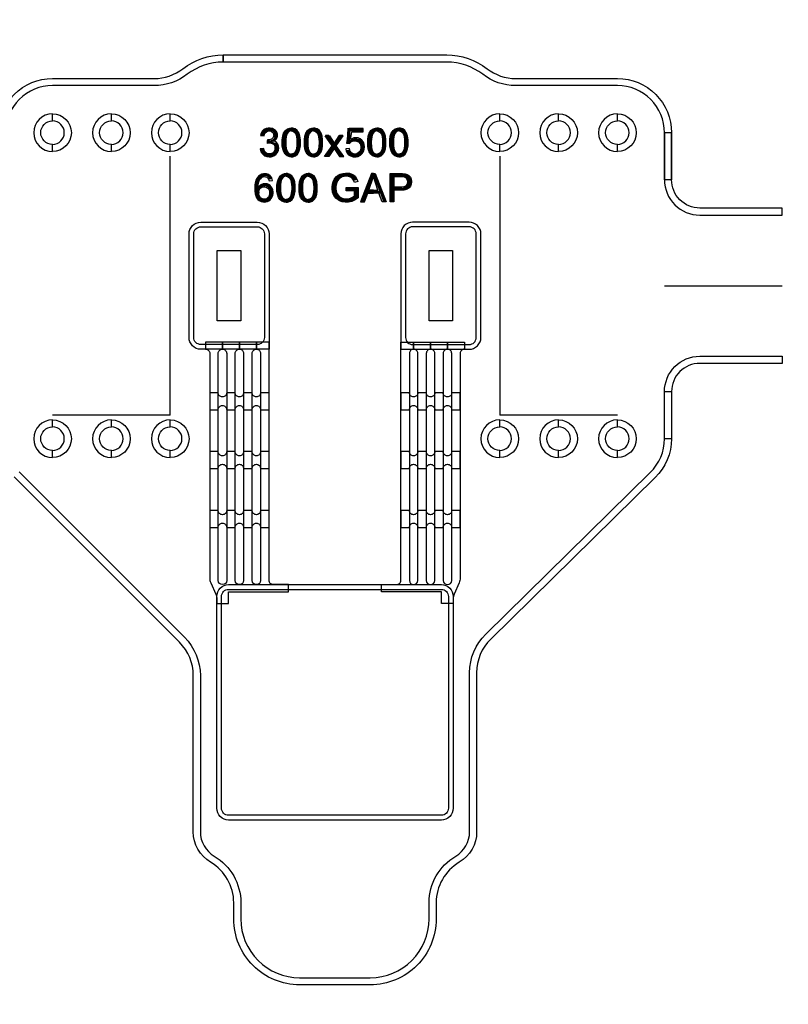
# Model space of a CAD drawing. Extents: x -63500 to 63500, y -63500 to 63500.
# Tile 18 of 256: x -18376 to -15111, y -37005 to -32822. Entities that reach past the tile are written whole.
import ezdxf

# ---------------------------------------------------------------- set-up
doc = ezdxf.new("R2010")
doc.units = 13
doc.header["$MEASUREMENT"] = 0
for name, color, linetype in [('1_Metal', 2, 'Continuous'), ('2_Electrodes', 5, 'Continuous'), ('3_Outline', 4, 'Continuous')]:
    doc.layers.add(name, color=color, linetype=linetype)
doc.styles.get("Standard").update_dxf_attribs({"font": 'arial.ttf'})

msp = doc.modelspace()

# ---------------------------------------------------------------- linework, layer by layer
for p, q in [((-17737, -34501.9), (-17737, -33401.9)), ((-16337, -33401.9), (-16337, -34501.9)), ((-15637, -33951.9), (-15137, -33951.9)), ((-17987, -34501.9), (-18237, -34501.9)), ((-17737, -34501.9), (-17987, -34501.9)), ((-16087, -34501.9), (-16337, -34501.9)), ((-15837, -34501.9), (-16087, -34501.9))]:
    msp.add_line(p, q)
for points in [[(-17537, -34101.9), (-17537, -33801.9), (-17437, -33801.9), (-17437, -34101.9)], [(-16637, -34101.9), (-16637, -33801.9), (-16537, -33801.9), (-16537, -34101.9)]]:
    msp.add_lwpolyline(points, close=True)
for radius in [50000, 47500, 45000]:
    msp.add_circle((0, 0), radius)
at = {"layer": '1_Metal'}
msp.add_line((-17317, -34221.9), (-17317, -34221.9), dxfattribs=at)
for points in [[(-50000, 0, 1), (50000, 0), (51000, 0, -1), (-51000, 0)], [(-17607, -34221.9, -0.414214), (-17657, -34171.9), (-17657, -33731.9, -0.414214), (-17607, -33681.9), (-17367, -33681.9, -0.414214), (-17317, -33731.9), (-17317, -34221.9)], [(-16467, -34221.9, 0.414214), (-16417, -34171.9), (-16417, -33731.9, 0.414214), (-16467, -33681.9), (-16707, -33681.9, 0.414214), (-16757, -33731.9), (-16757, -34221.9)], [(-17489, -35301.9), (-17489, -35251.9), (-17235, -35251.9), (-17235, -35221.9), (-17299, -35221.9, -0.414214), (-17317, -35203.9), (-17317, -34191.9), (-17371, -34191.9), (-17371, -34221.9, -0.414214), (-17353, -34239.9), (-17353, -35203.9, -1), (-17389, -35203.9), (-17389, -34239.9, -0.414214), (-17371, -34221.9), (-17371, -34221.9), (-17371, -34191.9), (-17443, -34191.9), (-17443, -34221.9, -0.414214), (-17425, -34239.9), (-17425, -35203.9, -1), (-17461, -35203.9), (-17461, -34239.9, -0.414214), (-17443, -34221.9), (-17443, -34221.9), (-17443, -34191.9), (-17515, -34191.9), (-17515, -34221.9, -0.414214), (-17497, -34239.9), (-17497, -35203.9, -1), (-17533, -35203.9), (-17533, -34239.9, -0.414214), (-17515, -34221.9), (-17515, -34221.9), (-17515, -34191.9), (-17587, -34191.9), (-17587, -34221.9, -0.414214), (-17569, -34239.9), (-17569, -35193.4, 0.104248), (-17564.8, -35213.6), (-17543.3, -35262.3, -0.104248), (-17539, -35282.5), (-17539, -35301.9)], [(-16585, -35301.9), (-16585, -35251.9), (-16839, -35251.9), (-16839, -35221.9), (-16775, -35221.9, 0.414214), (-16757, -35203.9), (-16757, -34191.9), (-16703, -34191.9), (-16703, -34221.9, 0.414214), (-16721, -34239.9), (-16721, -35203.9, 1), (-16685, -35203.9), (-16685, -34239.9, 0.414214), (-16703, -34221.9), (-16703, -34221.9), (-16703, -34191.9), (-16631, -34191.9), (-16631, -34221.9, 0.414214), (-16649, -34239.9), (-16649, -35203.9, 1), (-16613, -35203.9), (-16613, -34239.9, 0.414214), (-16631, -34221.9), (-16631, -34221.9), (-16631, -34191.9), (-16559, -34191.9), (-16559, -34221.9, 0.414214), (-16577, -34239.9), (-16577, -35203.9, 1), (-16541, -35203.9), (-16541, -34239.9, 0.414214), (-16559, -34221.9), (-16559, -34221.9), (-16559, -34191.9), (-16487, -34191.9), (-16487, -34221.9, 0.414214), (-16505, -34239.9), (-16505, -35193.4, -0.104248), (-16509.3, -35213.6), (-16530.8, -35262.3, 0.104248), (-16535, -35282.5), (-16535, -35301.9)], [(-17533, -34406.7), (-17569, -34406.7), (-17569, -34478.7), (-17533, -34478.7, -0.414214), (-17515, -34460.7), (-17515, -34460.7, -0.414214), (-17497, -34478.7), (-17461, -34478.7, -0.414214), (-17443, -34460.7), (-17443, -34460.7, -0.414214), (-17425, -34478.7), (-17389, -34478.7, -0.414214), (-17371, -34460.7), (-17371, -34460.7, -0.414214), (-17353, -34478.7), (-17317, -34478.7), (-17317, -34406.7), (-17353, -34406.7, -0.414214), (-17371, -34424.7), (-17371, -34424.7, -0.414214), (-17389, -34406.7), (-17425, -34406.7, -0.414214), (-17443, -34424.7), (-17443, -34424.7, -0.414214), (-17461, -34406.7), (-17497, -34406.7, -0.414214), (-17515, -34424.7), (-17515, -34424.7, -0.414214)], [(-16721, -34406.7), (-16757, -34406.7), (-16757, -34478.7), (-16721, -34478.7, -0.414214), (-16703, -34460.7), (-16703, -34460.7, -0.414214), (-16685, -34478.7), (-16649, -34478.7, -0.414214), (-16631, -34460.7), (-16631, -34460.7, -0.414214), (-16613, -34478.7), (-16577, -34478.7, -0.414214), (-16559, -34460.7), (-16559, -34460.7, -0.414214), (-16541, -34478.7), (-16505, -34478.7), (-16505, -34406.7), (-16541, -34406.7, -0.414214), (-16559, -34424.7), (-16559, -34424.7, -0.414214), (-16577, -34406.7), (-16613, -34406.7, -0.414214), (-16631, -34424.7), (-16631, -34424.7, -0.414214), (-16649, -34406.7), (-16685, -34406.7, -0.414214), (-16703, -34424.7), (-16703, -34424.7, -0.414214)], [(-17533, -34656.7), (-17569, -34656.7), (-17569, -34728.7), (-17533, -34728.7, -0.414214), (-17515, -34710.7), (-17515, -34710.7, -0.414214), (-17497, -34728.7), (-17461, -34728.7, -0.414214), (-17443, -34710.7), (-17443, -34710.7, -0.414214), (-17425, -34728.7), (-17389, -34728.7, -0.414214), (-17371, -34710.7), (-17371, -34710.7, -0.414214), (-17353, -34728.7), (-17317, -34728.7), (-17317, -34656.7), (-17353, -34656.7, -0.414214), (-17371, -34674.7), (-17371, -34674.7, -0.414214), (-17389, -34656.7), (-17425, -34656.7, -0.414214), (-17443, -34674.7), (-17443, -34674.7, -0.414214), (-17461, -34656.7), (-17497, -34656.7, -0.414214), (-17515, -34674.7), (-17515, -34674.7, -0.414214)], [(-16721, -34656.7), (-16757, -34656.7), (-16757, -34728.7), (-16721, -34728.7, -0.414214), (-16703, -34710.7), (-16703, -34710.7, -0.414214), (-16685, -34728.7), (-16649, -34728.7, -0.414214), (-16631, -34710.7), (-16631, -34710.7, -0.414214), (-16613, -34728.7), (-16577, -34728.7, -0.414214), (-16559, -34710.7), (-16559, -34710.7, -0.414214), (-16541, -34728.7), (-16505, -34728.7), (-16505, -34656.7), (-16541, -34656.7, -0.414214), (-16559, -34674.7), (-16559, -34674.7, -0.414214), (-16577, -34656.7), (-16613, -34656.7, -0.414214), (-16631, -34674.7), (-16631, -34674.7, -0.414214), (-16649, -34656.7), (-16685, -34656.7, -0.414214), (-16703, -34674.7), (-16703, -34674.7, -0.414214)], [(-17533, -34906.7), (-17569, -34906.7), (-17569, -34978.7), (-17533, -34978.7, -0.414214), (-17515, -34960.7), (-17515, -34960.7, -0.414214), (-17497, -34978.7), (-17461, -34978.7, -0.414214), (-17443, -34960.7), (-17443, -34960.7, -0.414214), (-17425, -34978.7), (-17389, -34978.7, -0.414214), (-17371, -34960.7), (-17371, -34960.7, -0.414214), (-17353, -34978.7), (-17317, -34978.7), (-17317, -34906.7), (-17353, -34906.7, -0.414214), (-17371, -34924.7), (-17371, -34924.7, -0.414214), (-17389, -34906.7), (-17425, -34906.7, -0.414214), (-17443, -34924.7), (-17443, -34924.7, -0.414214), (-17461, -34906.7), (-17497, -34906.7, -0.414214), (-17515, -34924.7), (-17515, -34924.7, -0.414214)], [(-16721, -34906.7), (-16757, -34906.7), (-16757, -34978.7), (-16721, -34978.7, -0.414214), (-16703, -34960.7), (-16703, -34960.7, -0.414214), (-16685, -34978.7), (-16649, -34978.7, -0.414214), (-16631, -34960.7), (-16631, -34960.7, -0.414214), (-16613, -34978.7), (-16577, -34978.7, -0.414214), (-16559, -34960.7), (-16559, -34960.7, -0.414214), (-16541, -34978.7), (-16505, -34978.7), (-16505, -34906.7), (-16541, -34906.7, -0.414214), (-16559, -34924.7), (-16559, -34924.7, -0.414214), (-16577, -34906.7), (-16613, -34906.7, -0.414214), (-16631, -34924.7), (-16631, -34924.7, -0.414214), (-16649, -34906.7), (-16685, -34906.7, -0.414214), (-16703, -34924.7), (-16703, -34924.7, -0.414214)], [(-16585, -35221.9, -0.414214), (-16535, -35271.9), (-16535, -36171.9, -0.414214), (-16585, -36221.9), (-17489, -36221.9, -0.414214), (-17539, -36171.9), (-17539, -35271.9, -0.414214), (-17489, -35221.9), (-16585, -35221.9)]]:
    msp.add_lwpolyline(points, format="xyb", close=True, dxfattribs=at)
for points in [[(-17353.1, -33313.2), (-17338.1, -33315.8), (-17334.9, -33304.7), (-17326.7, -33296.7), (-17317.4, -33294.4), (-17308.3, -33296), (-17300.2, -33302.4), (-17296.8, -33312.7), (-17299.4, -33323), (-17307.1, -33329.6), (-17316.5, -33332.6), (-17324.1, -33332.6), (-17325.6, -33346.1), (-17315.2, -33344), (-17305.6, -33346), (-17297.4, -33351.3), (-17292.6, -33359.9), (-17291.8, -33367.7), (-17292.9, -33375.6), (-17296.9, -33383), (-17303.1, -33388.7), (-17311.8, -33392.1), (-17320.7, -33392.1), (-17327.1, -33389.7), (-17333.7, -33384.2), (-17337.9, -33375.8), (-17339.8, -33368.8), (-17355, -33370.6), (-17351.7, -33382.9), (-17345.4, -33392.4), (-17336.3, -33400), (-17326.5, -33403.7), (-17316.9, -33404.8), (-17308.4, -33404.2), (-17297.2, -33400.7), (-17288.3, -33394.2), (-17281.1, -33386), (-17277.2, -33376.8), (-17275.9, -33367.5), (-17276.8, -33359.9), (-17279.8, -33351.2), (-17285.5, -33343.9), (-17291.5, -33339.9), (-17298.3, -33337.7), (-17291.7, -33333.7), (-17285.6, -33326.6), (-17282.2, -33318.2), (-17282.2, -33309.3), (-17285.5, -33299), (-17292.4, -33290.8), (-17303.1, -33284.8), (-17312.3, -33282.4), (-17320.4, -33282.4), (-17329.6, -33284.2), (-17339.2, -33289.1), (-17345.7, -33295.5), (-17350.3, -33303.5), (-17353.1, -33313.2)], [(-17222.4, -33404.2), (-17228.6, -33404.2), (-17240.5, -33400.4), (-17248.3, -33393.4), (-17254.7, -33383.6), (-17259, -33370.6), (-17260.8, -33357.1), (-17260.8, -33332.4), (-17259.2, -33317.3), (-17255, -33304.4), (-17247.7, -33292.9), (-17238.8, -33286), (-17228.7, -33282.5), (-17222.4, -33282.4), (-17222.4, -33294.4), (-17228.5, -33295.3), (-17235.4, -33299.2), (-17241.4, -33307.7), (-17244.5, -33319.1), (-17245.8, -33329), (-17246.4, -33338.7), (-17246.4, -33348.3), (-17245.9, -33357.2), (-17244.9, -33366), (-17242.9, -33375.6), (-17239.3, -33383.1), (-17233.8, -33388.8), (-17228, -33391.7), (-17222.4, -33392.6)], [(-17222.4, -33404.2), (-17216.2, -33404.2), (-17204.3, -33400.4), (-17196.5, -33393.4), (-17190.1, -33383.6), (-17185.9, -33370.6), (-17184, -33357.1), (-17184, -33332.4), (-17185.6, -33317.3), (-17189.8, -33304.4), (-17197.1, -33292.9), (-17206, -33286), (-17216.1, -33282.5), (-17222.4, -33282.4), (-17222.4, -33294.4), (-17216.3, -33295.3), (-17209.4, -33299.2), (-17203.5, -33307.7), (-17200.3, -33319.1), (-17199, -33329), (-17198.4, -33338.7), (-17198.4, -33348.3), (-17198.9, -33357.2), (-17199.9, -33366), (-17202, -33375.6), (-17205.5, -33383.1), (-17211, -33388.8), (-17216.8, -33391.7), (-17222.4, -33392.6)], [(-17128.6, -33404.2), (-17134.8, -33404.2), (-17146.6, -33400.4), (-17154.5, -33393.4), (-17160.9, -33383.6), (-17165.1, -33370.6), (-17167, -33357.1), (-17167, -33332.4), (-17165.4, -33317.3), (-17161.1, -33304.4), (-17153.8, -33292.9), (-17144.9, -33286), (-17134.9, -33282.5), (-17128.6, -33282.4), (-17128.6, -33294.4), (-17134.7, -33295.3), (-17141.5, -33299.2), (-17147.5, -33307.7), (-17150.6, -33319.1), (-17151.9, -33329), (-17152.5, -33338.7), (-17152.5, -33348.3), (-17152, -33357.2), (-17151.1, -33366), (-17149, -33375.6), (-17145.5, -33383.1), (-17140, -33388.8), (-17134.1, -33391.7), (-17128.6, -33392.6)], [(-17128.6, -33404.2), (-17122.4, -33404.2), (-17110.5, -33400.4), (-17102.7, -33393.4), (-17096.2, -33383.6), (-17092, -33370.6), (-17090.1, -33357.1), (-17090.1, -33332.4), (-17091.8, -33317.3), (-17096, -33304.4), (-17103.3, -33292.9), (-17112.2, -33286), (-17122.2, -33282.5), (-17128.6, -33282.4), (-17128.6, -33294.4), (-17122.5, -33295.3), (-17115.6, -33299.2), (-17109.6, -33307.7), (-17106.5, -33319.1), (-17105.2, -33329), (-17104.6, -33338.7), (-17104.6, -33348.3), (-17105.1, -33357.2), (-17106.1, -33366), (-17108.1, -33375.6), (-17111.7, -33383.1), (-17117.2, -33388.8), (-17123, -33391.7), (-17128.6, -33392.6)], [(-16917.3, -33298.5), (-16917.3, -33284.4), (-16976.9, -33284.4), (-16988.2, -33345.9), (-16975.1, -33348.1), (-16966.9, -33339.6), (-16956.8, -33335.9), (-16949.1, -33335.9), (-16937.3, -33340.4), (-16929.6, -33349.9), (-16927.4, -33360.1), (-16927.4, -33368.2), (-16930.4, -33379), (-16936.9, -33386.5), (-16944.8, -33391.5), (-16951.4, -33392.5), (-16958.4, -33391.9), (-16966.9, -33387.8), (-16972.5, -33380.7), (-16975.8, -33369.8), (-16991.2, -33371.2), (-16989.3, -33380.7), (-16984.9, -33389.3), (-16979.3, -33395.9), (-16971.1, -33400.9), (-16960.3, -33404.3), (-16947.6, -33404.3), (-16939, -33402.6), (-16929.2, -33397.8), (-16921.4, -33390.4), (-16916, -33382.2), (-16912.6, -33372.1), (-16911.7, -33361.9), (-16912.9, -33351.5), (-16916.4, -33341.6), (-16922.2, -33334.3), (-16929.7, -33328.2), (-16938.4, -33324.3), (-16946.1, -33323.3), (-16951.8, -33323.3), (-16957.2, -33324.1), (-16963.1, -33326.1), (-16971.5, -33330.7), (-16965.1, -33298.5), (-16917.3, -33298.5)], [(-16858.9, -33404.2), (-16865.1, -33404.2), (-16877, -33400.4), (-16884.8, -33393.4), (-16891.2, -33383.6), (-16895.4, -33370.6), (-16897.3, -33357.1), (-16897.3, -33332.4), (-16895.7, -33317.3), (-16891.5, -33304.4), (-16884.2, -33292.9), (-16875.2, -33286), (-16865.2, -33282.5), (-16858.9, -33282.4), (-16858.9, -33294.4), (-16865, -33295.3), (-16871.9, -33299.2), (-16877.8, -33307.7), (-16881, -33319.1), (-16882.3, -33329), (-16882.9, -33338.7), (-16882.9, -33348.3), (-16882.4, -33357.2), (-16881.4, -33366), (-16879.3, -33375.6), (-16875.8, -33383.1), (-16870.3, -33388.8), (-16864.5, -33391.7), (-16858.9, -33392.6)], [(-16858.9, -33404.2), (-16852.7, -33404.2), (-16840.8, -33400.4), (-16833, -33393.4), (-16826.5, -33383.6), (-16822.3, -33370.6), (-16820.5, -33357.1), (-16820.5, -33332.4), (-16822.1, -33317.3), (-16826.3, -33304.4), (-16833.6, -33292.9), (-16842.5, -33286), (-16852.6, -33282.5), (-16858.9, -33282.4), (-16858.9, -33294.4), (-16852.8, -33295.3), (-16845.9, -33299.2), (-16839.9, -33307.7), (-16836.8, -33319.1), (-16835.5, -33329), (-16834.9, -33338.7), (-16834.9, -33348.3), (-16835.4, -33357.2), (-16836.4, -33366), (-16838.4, -33375.6), (-16842, -33383.1), (-16847.5, -33388.8), (-16853.3, -33391.7), (-16858.9, -33392.6)], [(-16765, -33404.2), (-16771.2, -33404.2), (-16783.1, -33400.4), (-16790.9, -33393.4), (-16797.4, -33383.6), (-16801.6, -33370.6), (-16803.5, -33357.1), (-16803.5, -33332.4), (-16801.8, -33317.3), (-16797.6, -33304.4), (-16790.3, -33292.9), (-16781.4, -33286), (-16771.4, -33282.5), (-16765, -33282.4), (-16765, -33294.4), (-16771.1, -33295.3), (-16778, -33299.2), (-16784, -33307.7), (-16787.1, -33319.1), (-16788.4, -33329), (-16789, -33338.7), (-16789, -33348.3), (-16788.5, -33357.2), (-16787.5, -33366), (-16785.5, -33375.6), (-16781.9, -33383.1), (-16776.4, -33388.8), (-16770.6, -33391.7), (-16765, -33392.6)], [(-16765, -33404.2), (-16758.8, -33404.2), (-16746.9, -33400.4), (-16739.1, -33393.4), (-16732.7, -33383.6), (-16728.5, -33370.6), (-16726.6, -33357.1), (-16726.6, -33332.4), (-16728.2, -33317.3), (-16732.5, -33304.4), (-16739.8, -33292.9), (-16748.7, -33286), (-16758.7, -33282.5), (-16765, -33282.4), (-16765, -33294.4), (-16758.9, -33295.3), (-16752.1, -33299.2), (-16746.1, -33307.7), (-16743, -33319.1), (-16741.7, -33329), (-16741.1, -33338.7), (-16741.1, -33348.3), (-16741.6, -33357.2), (-16742.5, -33366), (-16744.6, -33375.6), (-16748.1, -33383.1), (-16753.6, -33388.8), (-16759.5, -33391.7), (-16765, -33392.6)], [(-17078.6, -33315.8), (-17060.5, -33315.8), (-17040.4, -33345.9), (-17040.4, -33369.3), (-17063, -33402.7), (-17080.8, -33402.7), (-17049, -33357.8), (-17078.6, -33315.8)], [(-17002.2, -33315.8), (-17020.3, -33315.8), (-17040.4, -33345.9), (-17040.4, -33369.3), (-17017.8, -33402.7), (-17000, -33402.7), (-17031.8, -33357.8), (-17002.2, -33315.8)], [(-17316.3, -33507.1), (-17302.1, -33505.6), (-17304.9, -33494.3), (-17311.7, -33485.5), (-17319.1, -33480.1), (-17327.9, -33477.3), (-17334.5, -33476.7), (-17340, -33477.1), (-17347.1, -33478.3), (-17355.4, -33481.8), (-17362.2, -33487.2), (-17368.9, -33495.9), (-17372.6, -33504.2), (-17375.4, -33514.5), (-17377.1, -33524.8), (-17377.7, -33539.7), (-17377.3, -33550.8), (-17376, -33561.5), (-17373.6, -33570.3), (-17369.8, -33578.5), (-17364.8, -33585.1), (-17359.2, -33589.8), (-17351.1, -33594.2), (-17343.2, -33596.3), (-17337, -33596.7), (-17331.2, -33596.3), (-17324.2, -33594.6), (-17317.7, -33591.6), (-17312.2, -33587.3), (-17307.4, -33581.6), (-17303.8, -33574.8), (-17301.4, -33567.7), (-17300.2, -33559.8), (-17300.2, -33552.7), (-17301.6, -33544.4), (-17304, -33538.1), (-17307.8, -33531.9), (-17312.7, -33526.8), (-17319.2, -33522.2), (-17325.5, -33519.7), (-17330.4, -33518.8), (-17334.8, -33518.6), (-17337.8, -33518.7), (-17341.5, -33519.2), (-17344.8, -33520), (-17349.7, -33522), (-17354.9, -33525.1), (-17358.3, -33528), (-17361.7, -33531.8), (-17363.3, -33534.1), (-17361, -33559.1), (-17361, -33554.2), (-17360.5, -33550.5), (-17359.4, -33546.4), (-17356.4, -33540.9), (-17352.5, -33536.6), (-17347.4, -33533.3), (-17340.7, -33531.4), (-17335.4, -33531.4), (-17328.8, -33532.9), (-17322.5, -33537.2), (-17318.4, -33542.4), (-17315.8, -33548.7), (-17314.9, -33555.8), (-17314.9, -33561), (-17316.4, -33568.3), (-17318.9, -33574), (-17323, -33579.4), (-17328.2, -33582.7), (-17333.5, -33584.5), (-17337.2, -33584.9), (-17342.4, -33584.2), (-17347.5, -33582.2), (-17353.2, -33578), (-17357.3, -33572.2), (-17360.1, -33564.9), (-17361, -33559.1), (-17363.3, -33534.1), (-17363.3, -33528.9), (-17362.7, -33523.2), (-17361.5, -33514.7), (-17359.1, -33506.8), (-17355.7, -33500.1), (-17351.2, -33494.8), (-17346.9, -33491.5), (-17342.1, -33489.3), (-17336.8, -33488.7), (-17332.3, -33489.1), (-17326.9, -33491), (-17322.3, -33494.5), (-17318.9, -33499.7), (-17316.3, -33507.1)], [(-17244.9, -33597.2), (-17251.1, -33597.2), (-17263, -33593.3), (-17270.8, -33586.4), (-17277.3, -33576.6), (-17281.5, -33563.6), (-17283.3, -33550), (-17283.3, -33525.4), (-17281.7, -33510.3), (-17277.5, -33497.4), (-17270.2, -33485.8), (-17261.3, -33478.9), (-17251.2, -33475.4), (-17244.9, -33475.3), (-17244.9, -33487.3), (-17251, -33488.3), (-17257.9, -33492.1), (-17263.9, -33500.6), (-17267, -33512), (-17268.3, -33521.9), (-17268.9, -33531.7), (-17268.9, -33541.2), (-17268.4, -33550.2), (-17267.4, -33559), (-17265.4, -33568.5), (-17261.8, -33576), (-17256.3, -33581.7), (-17250.5, -33584.7), (-17244.9, -33585.6)], [(-17244.9, -33597.2), (-17238.7, -33597.2), (-17226.8, -33593.3), (-17219, -33586.4), (-17212.6, -33576.6), (-17208.4, -33563.6), (-17206.5, -33550), (-17206.5, -33525.4), (-17208.1, -33510.3), (-17212.3, -33497.4), (-17219.6, -33485.8), (-17228.6, -33478.9), (-17238.6, -33475.4), (-17244.9, -33475.3), (-17244.9, -33487.3), (-17238.8, -33488.3), (-17231.9, -33492.1), (-17226, -33500.6), (-17222.8, -33512), (-17221.5, -33521.9), (-17220.9, -33531.7), (-17220.9, -33541.2), (-17221.4, -33550.2), (-17222.4, -33559), (-17224.5, -33568.5), (-17228, -33576), (-17233.5, -33581.7), (-17239.3, -33584.7), (-17244.9, -33585.6)], [(-17151.1, -33597.2), (-17157.3, -33597.2), (-17169.2, -33593.3), (-17177, -33586.4), (-17183.4, -33576.6), (-17187.6, -33563.6), (-17189.5, -33550), (-17189.5, -33525.4), (-17187.9, -33510.3), (-17183.7, -33497.4), (-17176.4, -33485.8), (-17167.4, -33478.9), (-17157.4, -33475.4), (-17151.1, -33475.3), (-17151.1, -33487.3), (-17157.2, -33488.3), (-17164.1, -33492.1), (-17170, -33500.6), (-17173.2, -33512), (-17174.5, -33521.9), (-17175, -33531.7), (-17175, -33541.2), (-17174.5, -33550.2), (-17173.6, -33559), (-17171.5, -33568.5), (-17168, -33576), (-17162.5, -33581.7), (-17156.7, -33584.7), (-17151.1, -33585.6)], [(-17151.1, -33597.2), (-17144.9, -33597.2), (-17133, -33593.3), (-17125.2, -33586.4), (-17118.7, -33576.6), (-17114.5, -33563.6), (-17112.7, -33550), (-17112.7, -33525.4), (-17114.3, -33510.3), (-17118.5, -33497.4), (-17125.8, -33485.8), (-17134.7, -33478.9), (-17144.8, -33475.4), (-17151.1, -33475.3), (-17151.1, -33487.3), (-17145, -33488.3), (-17138.1, -33492.1), (-17132.1, -33500.6), (-17129, -33512), (-17127.7, -33521.9), (-17127.1, -33531.7), (-17127.1, -33541.2), (-17127.6, -33550.2), (-17128.6, -33559), (-17130.6, -33568.5), (-17134.2, -33576), (-17139.7, -33581.7), (-17145.5, -33584.7), (-17151.1, -33585.6)], [(-16989, -33548.3), (-16989, -33534.3), (-16938.3, -33534.3), (-16938.3, -33578.7), (-16951.5, -33587.9), (-16965.5, -33593.8), (-16979.2, -33597.2), (-16993.8, -33597.2), (-17006, -33595.2), (-17018.3, -33591), (-17033.2, -33580), (-17041.6, -33568.7), (-17047, -33554.4), (-17049, -33539.9), (-17049, -33532.9), (-17047.7, -33520.6), (-17044.4, -33509.3), (-17038.8, -33497.9), (-17030.6, -33487.8), (-17023, -33482.1), (-17014.4, -33477.9), (-17003.5, -33474.7), (-16992.3, -33473.4), (-16985.6, -33473.4), (-16975.3, -33474.4), (-16965.2, -33477.9), (-16957.9, -33481.7), (-16951.2, -33487), (-16944.9, -33496.2), (-16939.9, -33509.2), (-16954.4, -33513.1), (-16957.9, -33503.5), (-16963.6, -33495.6), (-16971.3, -33490.6), (-16979.9, -33487.9), (-16989, -33487), (-16997.4, -33487.7), (-17006.3, -33489.7), (-17014, -33493.5), (-17020.5, -33498.8), (-17024.9, -33504.4), (-17029.1, -33512.9), (-17031.9, -33522.9), (-17032.8, -33531.2), (-17032.8, -33539.2), (-17031.4, -33550.2), (-17028.5, -33559.7), (-17022.5, -33569.4), (-17014.8, -33575.9), (-17006, -33580.4), (-16997.2, -33582.5), (-16989.7, -33583.2), (-16986.9, -33583.2), (-16979.6, -33582.4), (-16971.1, -33580.2), (-16962.2, -33576.2), (-16953.9, -33570.8), (-16953.9, -33548.3), (-16989, -33548.3)], [(-16873.9, -33488.3), (-16873.9, -33475.7), (-16882.1, -33475.7), (-16928.1, -33596.3), (-16911.3, -33596.3), (-16897.7, -33559), (-16873.9, -33559), (-16873.9, -33545.5), (-16893.3, -33545.5), (-16873.9, -33488.3)], [(-16873.9, -33488.3), (-16873.9, -33475.7), (-16865.8, -33475.7), (-16819.8, -33596.3), (-16836.6, -33596.3), (-16850.1, -33559), (-16873.9, -33559), (-16873.9, -33545.5), (-16854.6, -33545.5), (-16873.9, -33488.3)], [(-16802.9, -33595.8), (-16802.9, -33475.3), (-16750.1, -33475.3), (-16738.5, -33476.8), (-16730.3, -33479.1), (-16722.7, -33483.7), (-16716.3, -33491.6), (-16712.8, -33499.4), (-16711.4, -33507.2), (-16711.4, -33512.1), (-16712.7, -33521), (-16715.8, -33528.9), (-16722, -33536.9), (-16730.1, -33542.4), (-16739.9, -33545.3), (-16751.7, -33546.7), (-16786.8, -33546.7), (-16786.8, -33532.5), (-16752.4, -33532.5), (-16742.6, -33530.8), (-16735.2, -33527.5), (-16730.7, -33522.7), (-16728.3, -33516.2), (-16727.8, -33510.6), (-16728.4, -33505), (-16731.6, -33497.9), (-16736.4, -33493.2), (-16741.4, -33490.8), (-16747.9, -33489.9), (-16786.8, -33489.9), (-16786.8, -33595.8), (-16802.9, -33595.8)]]:
    msp.add_lwpolyline(points, close=True, dxfattribs=at)
at = {"layer": '2_Electrodes'}
for points in [[(47500, 0, -1), (-47500, 0), (-51000, 0, 1), (51000, 0)], [(-18467, -33501.9), (-18467, -33301.9, -0.414214), (-18237, -33071.9), (-17805.3, -33071.9, 0.165811), (-17683.1, -33030.3, -0.165811), (-17512, -32971.9), (-17512, -33001.9, 0.165811), (-17664.8, -33054, -0.165811), (-17805.3, -33101.9), (-18237, -33101.9, 0.414214), (-18437, -33301.9), (-18437, -33501.9)], [(-15637, -33501.9), (-15637, -33301.9, 0.414214), (-15837, -33101.9), (-16268.8, -33101.9, -0.165811), (-16409.3, -33054, 0.165811), (-16562, -33001.9), (-17512, -33001.9), (-17512, -32971.9), (-16562, -32971.9, -0.165811), (-16391, -33030.3, 0.165811), (-16268.8, -33071.9), (-15837, -33071.9, -0.414214), (-15607, -33301.9), (-15607, -33501.9)], [(-18237, -33221.9, 1), (-18237, -33381.9), (-18237, -33351.9, -1), (-18237, -33251.9)], [(-18237, -33221.9, -1), (-18237, -33381.9), (-18237, -33351.9, 1), (-18237, -33251.9)], [(-17987, -33221.9, 1), (-17987, -33381.9), (-17987, -33351.9, -1), (-17987, -33251.9)], [(-17987, -33221.9, -1), (-17987, -33381.9), (-17987, -33351.9, 1), (-17987, -33251.9)], [(-17737, -33221.9, 1), (-17737, -33381.9), (-17737, -33351.9, -1), (-17737, -33251.9)], [(-17737, -33221.9, -1), (-17737, -33381.9), (-17737, -33351.9, 1), (-17737, -33251.9)], [(-16337, -33221.9, 1), (-16337, -33381.9), (-16337, -33351.9, -1), (-16337, -33251.9)], [(-16337, -33221.9, -1), (-16337, -33381.9), (-16337, -33351.9, 1), (-16337, -33251.9)], [(-16087, -33221.9, 1), (-16087, -33381.9), (-16087, -33351.9, -1), (-16087, -33251.9)], [(-16087, -33221.9, -1), (-16087, -33381.9), (-16087, -33351.9, 1), (-16087, -33251.9)], [(-15837, -33221.9, 1), (-15837, -33381.9), (-15837, -33351.9, -1), (-15837, -33251.9)], [(-15837, -33221.9, -1), (-15837, -33381.9), (-15837, -33351.9, 1), (-15837, -33251.9)], [(-15637, -33501.9, 0.414214), (-15487, -33651.9), (-15137, -33651.9), (-15137, -33621.9), (-15487, -33621.9, -0.414214), (-15607, -33501.9), (-15607, -33301.9), (-15637, -33301.9)], [(-17607, -34201.9, -0.414214), (-17637, -34171.9), (-17637, -33731.9, -0.414214), (-17607, -33701.9), (-17367, -33701.9, -0.414214), (-17337, -33731.9), (-17337, -34171.9, -0.414214), (-17367, -34201.9)], [(-16467, -34201.9, 0.414214), (-16437, -34171.9), (-16437, -33731.9, 0.414214), (-16467, -33701.9), (-16707, -33701.9, 0.414214), (-16737, -33731.9), (-16737, -34171.9, 0.414214), (-16707, -34201.9)], [(-15487, -34251.9), (-15137, -34251.9), (-15137, -34281.9), (-15487, -34281.9, 0.414214), (-15607, -34401.9), (-15607, -34601.9), (-15637, -34601.9), (-15637, -34401.9, -0.414214)], [(-18237, -34521.9, 1), (-18237, -34681.9), (-18237, -34651.9, -1), (-18237, -34551.9)], [(-18237, -34521.9, -1), (-18237, -34681.9), (-18237, -34651.9, 1), (-18237, -34551.9)], [(-17987, -34521.9, 1), (-17987, -34681.9), (-17987, -34651.9, -1), (-17987, -34551.9)], [(-17987, -34521.9, -1), (-17987, -34681.9), (-17987, -34651.9, 1), (-17987, -34551.9)], [(-17737, -34521.9, 1), (-17737, -34681.9), (-17737, -34651.9, -1), (-17737, -34551.9)], [(-17737, -34521.9, -1), (-17737, -34681.9), (-17737, -34651.9, 1), (-17737, -34551.9)], [(-16337, -34521.9, 1), (-16337, -34681.9), (-16337, -34651.9, -1), (-16337, -34551.9)], [(-16337, -34521.9, -1), (-16337, -34681.9), (-16337, -34651.9, 1), (-16337, -34551.9)], [(-16087, -34521.9, 1), (-16087, -34681.9), (-16087, -34651.9, -1), (-16087, -34551.9)], [(-16087, -34521.9, -1), (-16087, -34681.9), (-16087, -34651.9, 1), (-16087, -34551.9)], [(-15837, -34521.9, 1), (-15837, -34681.9), (-15837, -34651.9, -1), (-15837, -34551.9)], [(-15837, -34521.9, -1), (-15837, -34681.9), (-15837, -34651.9, 1), (-15837, -34551.9)], [(-16585, -35241.9, -0.414214), (-16555, -35271.9), (-16555, -36171.9, -0.414214), (-16585, -36201.9), (-17489, -36201.9, -0.414214), (-17519, -36171.9), (-17519, -35271.9, -0.414214), (-17489, -35241.9), (-16585, -35241.9)]]:
    msp.add_lwpolyline(points, format="xyb", close=True, dxfattribs=at)
msp.add_lwpolyline([(-18378.5, -34743.4), (-17676.4, -35445.4, -0.198912), (-17609, -35608.1), (-17609, -36271.9, 0.265291), (-17550.1, -36375.3, -0.265291), (-17437, -36573.3), (-17437, -36641.9, 0.414214), (-17187, -36891.9), (-16887, -36891.9, 0.414214), (-16637, -36641.9), (-16637, -36573.3, -0.265291), (-16524, -36375.3, 0.265291), (-16465, -36271.9), (-16465, -35595.9, -0.201193), (-16396.2, -35431.8), (-15698.1, -34745.8, 0.203475), (-15637, -34601.9), (-15637, -34401.9), (-15607, -34401.9), (-15607, -34601.9, -0.203475), (-15677.3, -34767.4), (-16375.2, -35453.2, 0.201193), (-16435, -35595.9), (-16435, -36271.9, -0.265291), (-16508.7, -36401.1, 0.265291), (-16607, -36573.3), (-16607, -36641.9, -0.414214), (-16887, -36921.9), (-17187, -36921.9, -0.414214), (-17467, -36641.9), (-17467, -36573.3, 0.265291), (-17565.3, -36401.1, -0.265291), (-17639, -36271.9), (-17639, -35608.1, 0.198912), (-17697.6, -35466.6), (-18399.7, -34764.6, -0.198912)], format="xyb", dxfattribs=at)
at = {"layer": '3_Outline'}
for points in [[(47500, 0, -1), (-47500, 0), (-51000, 0, 1), (51000, 0)], [(-18467, -33501.9), (-18467, -33301.9, -0.414214), (-18237, -33071.9), (-17805.3, -33071.9, 0.165811), (-17683.1, -33030.3, -0.165811), (-17512, -32971.9), (-17512, -33001.9, 0.165811), (-17664.8, -33054, -0.165811), (-17805.3, -33101.9), (-18237, -33101.9, 0.414214), (-18437, -33301.9), (-18437, -33501.9)], [(-15637, -33501.9), (-15637, -33301.9, 0.414214), (-15837, -33101.9), (-16268.8, -33101.9, -0.165811), (-16409.3, -33054, 0.165811), (-16562, -33001.9), (-17512, -33001.9), (-17512, -32971.9), (-16562, -32971.9, -0.165811), (-16391, -33030.3, 0.165811), (-16268.8, -33071.9), (-15837, -33071.9, -0.414214), (-15607, -33301.9), (-15607, -33501.9)], [(-18237, -33221.9, 1), (-18237, -33381.9), (-18237, -33351.9, -1), (-18237, -33251.9)], [(-18237, -33221.9, -1), (-18237, -33381.9), (-18237, -33351.9, 1), (-18237, -33251.9)], [(-17987, -33221.9, 1), (-17987, -33381.9), (-17987, -33351.9, -1), (-17987, -33251.9)], [(-17987, -33221.9, -1), (-17987, -33381.9), (-17987, -33351.9, 1), (-17987, -33251.9)], [(-17737, -33221.9, 1), (-17737, -33381.9), (-17737, -33351.9, -1), (-17737, -33251.9)], [(-17737, -33221.9, -1), (-17737, -33381.9), (-17737, -33351.9, 1), (-17737, -33251.9)], [(-16337, -33221.9, 1), (-16337, -33381.9), (-16337, -33351.9, -1), (-16337, -33251.9)], [(-16337, -33221.9, -1), (-16337, -33381.9), (-16337, -33351.9, 1), (-16337, -33251.9)], [(-16087, -33221.9, 1), (-16087, -33381.9), (-16087, -33351.9, -1), (-16087, -33251.9)], [(-16087, -33221.9, -1), (-16087, -33381.9), (-16087, -33351.9, 1), (-16087, -33251.9)], [(-15837, -33221.9, 1), (-15837, -33381.9), (-15837, -33351.9, -1), (-15837, -33251.9)], [(-15837, -33221.9, -1), (-15837, -33381.9), (-15837, -33351.9, 1), (-15837, -33251.9)], [(-15637, -33501.9, 0.414214), (-15487, -33651.9), (-15137, -33651.9), (-15137, -33621.9), (-15487, -33621.9, -0.414214), (-15607, -33501.9), (-15607, -33301.9), (-15637, -33301.9)], [(-15487, -34251.9), (-15137, -34251.9), (-15137, -34281.9), (-15487, -34281.9, 0.414214), (-15607, -34401.9), (-15607, -34601.9), (-15637, -34601.9), (-15637, -34401.9, -0.414214)], [(-18237, -34521.9, 1), (-18237, -34681.9), (-18237, -34651.9, -1), (-18237, -34551.9)], [(-18237, -34521.9, -1), (-18237, -34681.9), (-18237, -34651.9, 1), (-18237, -34551.9)], [(-17987, -34521.9, 1), (-17987, -34681.9), (-17987, -34651.9, -1), (-17987, -34551.9)], [(-17987, -34521.9, -1), (-17987, -34681.9), (-17987, -34651.9, 1), (-17987, -34551.9)], [(-17737, -34521.9, 1), (-17737, -34681.9), (-17737, -34651.9, -1), (-17737, -34551.9)], [(-17737, -34521.9, -1), (-17737, -34681.9), (-17737, -34651.9, 1), (-17737, -34551.9)], [(-16337, -34521.9, 1), (-16337, -34681.9), (-16337, -34651.9, -1), (-16337, -34551.9)], [(-16337, -34521.9, -1), (-16337, -34681.9), (-16337, -34651.9, 1), (-16337, -34551.9)], [(-16087, -34521.9, 1), (-16087, -34681.9), (-16087, -34651.9, -1), (-16087, -34551.9)], [(-16087, -34521.9, -1), (-16087, -34681.9), (-16087, -34651.9, 1), (-16087, -34551.9)], [(-15837, -34521.9, 1), (-15837, -34681.9), (-15837, -34651.9, -1), (-15837, -34551.9)], [(-15837, -34521.9, -1), (-15837, -34681.9), (-15837, -34651.9, 1), (-15837, -34551.9)]]:
    msp.add_lwpolyline(points, format="xyb", close=True, dxfattribs=at)
msp.add_lwpolyline([(-18378.5, -34743.4), (-17676.4, -35445.4, -0.198912), (-17609, -35608.1), (-17609, -36271.9, 0.265291), (-17550.1, -36375.3, -0.265291), (-17437, -36573.3), (-17437, -36641.9, 0.414214), (-17187, -36891.9), (-16887, -36891.9, 0.414214), (-16637, -36641.9), (-16637, -36573.3, -0.265291), (-16524, -36375.3, 0.265291), (-16465, -36271.9), (-16465, -35595.9, -0.201193), (-16396.2, -35431.8), (-15698.1, -34745.8, 0.203475), (-15637, -34601.9), (-15637, -34401.9), (-15607, -34401.9), (-15607, -34601.9, -0.203475), (-15677.3, -34767.4), (-16375.2, -35453.2, 0.201193), (-16435, -35595.9), (-16435, -36271.9, -0.265291), (-16508.7, -36401.1, 0.265291), (-16607, -36573.3), (-16607, -36641.9, -0.414214), (-16887, -36921.9), (-17187, -36921.9, -0.414214), (-17467, -36641.9), (-17467, -36573.3, 0.265291), (-17565.3, -36401.1, -0.265291), (-17639, -36271.9), (-17639, -35608.1, 0.198912), (-17697.6, -35466.6), (-18399.7, -34764.6, -0.198912)], format="xyb", dxfattribs=at)

# ---------------------------------------------------------------- texts
for s, p in [('300x500', (-17361.7, -33402.7)), ('600 GAP', (-17384.4, -33595.5))]:
    msp.add_text(s, height=120).set_placement(p)

doc.saveas('drawing.dxf')
